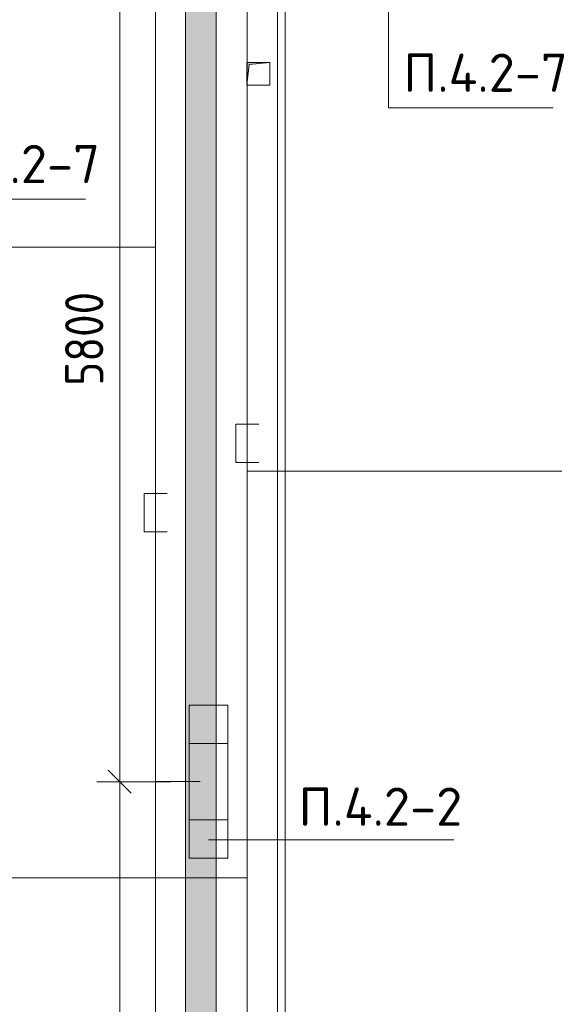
# Model space of a CAD drawing. Header units: millimetres. Extents: x -32229 to 288056, y -13689 to 125138.
# Tile 151 of 193: x 21004 to 24492, y 103296 to 109723. Entities that reach past the tile are written whole.
import ezdxf

# ---------------------------------------------------------------- set-up
doc = ezdxf.new("R2010")
doc.units = ezdxf.units.MM
for name, color, linetype, lineweight in [('A-ANNO-DIMS', 7, 'Continuous', 9), ('A-ANNO-DIMS-200', 7, 'Continuous', 9), ('A-ANNO-NOTE', 7, 'Continuous', 18), ('A-DETL-THIN', 7, 'Continuous', 9), ('A-FLOR', 7, 'Continuous', 18), ('A-GENM', 7, 'Continuous', 18), ('G-ANNO-TEXT', 7, 'Continuous', 9), ('M-EQPM', 7, 'Continuous', 18)]:
    doc.layers.add(name, color=color, linetype=linetype, lineweight=lineweight)
doc.layers.add('A-DETL', color=7, linetype='Continuous', lineweight=9, true_color=0x00a600)
doc.styles.add('GOST Common_3', font='GOST_Common.ttf', dxfattribs={"width": 0.9, "height": 250})
doc.styles.add('ISOCPEUR', font='isocpeur.ttf', dxfattribs={"height": 250})
doc.dimstyles.new('ГОСТ_2_5_мм2_1', dxfattribs={"dimscale": 304.8, "dimtxt": 251.428749, "dimasz": 0.492126, "dimexe": 0.492126, "dimexo": 0.656168, "dimgap": 0.098425, "dimtad": 1, "dimdec": 0, "dimdsep": 46, "dimtxsty": 'GOST Common_3', "dimblk1": 'OBLIQUE', "dimblk2": 'OBLIQUE', "dimsah": 1, "dimcen": 0.09, "dimazin": 2, "dimtfac": 1, "dimtdec": 4, "dimtix": 1, "dimtmove": 0, "dimatfit": 3, "dimfxl": 1, "dimtvp": 1, "dimtolj": 1, "dimtzin": 0, "dimarcsym": 2})

# ---------------------------------------------------------------- blocks, each defined once
blk = doc.blocks.new('АР_Лоток - 200х100h_ЛВ1-7189171--02 ЭО')
at = {"layer": 'M-EQPM', "lineweight": 13, "true_color": 0xf3f3f3}
blk.add_hatch(color=7, dxfattribs=at).paths.add_polyline_path([(0, -100), (16120, -100), (16120, 100), (0, 100)])
blk = doc.blocks.new('АР_Канал вертикальный прямоугольный - ВК-V88--02 ЭО')
at = {"layer": 'M-EQPM', "lineweight": 13, "true_color": 0xe2e2e2}
blk.add_hatch(color=254, dxfattribs=at).paths.add_polyline_path([(-75, -75), (-60, 60), (75, 75), (-75, 75)])
at = {"layer": 'M-EQPM', "color": 253, "lineweight": 13, "true_color": 0xaaaaaa}
for p, q in [((75, 75), (-75, 75)), ((-75, 75), (-75, -75)), ((75, 75), (-75, 75)), ((-75, 75), (-75, -75)), ((-75, -75), (-75, 75)), ((-75, 75), (75, 75)), ((-60, 60), (75, 75)), ((-60, 60), (75, 75)), ((75, -75), (75, 75)), ((75, 75), (75, -75)), ((-75, -75), (-60, 60)), ((-75, -75), (-60, 60)), ((-75, -75), (75, -75)), ((75, -75), (-75, -75))]:
    blk.add_line(p, q, dxfattribs=at)
blk = doc.blocks.new('АР-Заполнение деф_ шва - Д_ш_-4425143--02 ЭО')
at = {"layer": 'A-GENM', "color": 253, "lineweight": 13, "true_color": 0xaaaaaa}
for p, q in [((0, 25), (24910, 25)), ((0, -25), (24910, -25))]:
    blk.add_line(p, q, dxfattribs=at)
blk = doc.blocks.new('Наметкина 10_РД_АР_П_rvt-1--02 ЭО')
at = {"layer": 'A-FLOR', "color": 253, "lineweight": 13, "true_color": 0xaaaaaa}
for p, q in [((22735.3, 96440), (22735.3, 113460)), ((22685.3, 113410), (22685.3, 96490)), ((22285.3, 113010), (22285.3, 96890)), ((22085.3, 97090), (22085.3, 112810))]:
    blk.add_line(p, q, dxfattribs=at)
at = {"layer": 'A-GENM', "color": 253, "lineweight": 13, "true_color": 0xaaaaaa, "rotation": 270}
blk.add_blockref('АР-Заполнение деф_ шва - Д_ш_-4425143--02 ЭО', (22710.3, 121060), dxfattribs=at)
at = {"layer": 'M-EQPM', "color": 253, "lineweight": 13, "true_color": 0xaaaaaa, "rotation": 90}
blk.add_blockref('АР_Лоток - 200х100h_ЛВ1-7189171--02 ЭО', (22185.3, 96890), dxfattribs=at)
at = {"layer": 'M-EQPM', "color": 253, "lineweight": 13, "true_color": 0xaaaaaa}
blk.add_blockref('АР_Канал вертикальный прямоугольный - ВК-V88--02 ЭО', (22560.3, 109370), dxfattribs=at)
blk = doc.blocks.new('DIMBLOCK260--02 ЭО')
at = {"layer": 'A-ANNO-DIMS-200'}
for p, q in [((21656.6, 110549.8), (21581.6, 110624.8)), ((22038.4, 110549.8), (21506.6, 110549.8)), ((21656.6, 110549.8), (21656.6, 104749.5)), ((21656.6, 110549.8), (21731.6, 110474.8)), ((21656.6, 110549.8), (22038.4, 110549.8)), ((21656.6, 104749.5), (21581.6, 104824.5)), ((21990.7, 104749.5), (21506.6, 104749.5)), ((21656.6, 104749.5), (21731.6, 104674.5)), ((21656.6, 104749.5), (21990.7, 104749.5))]:
    blk.add_line(p, q, dxfattribs=at)
at = {"layer": 'A-ANNO-DIMS-200', "color": 0, "insert": (21299.9, 107334.3), "char_height": 250, "width": 756.843, "attachment_point": 1, "rotation": 90, "line_spacing_factor": 1.022761, "style": 'GOST Common_3'}
blk.add_mtext('5800', dxfattribs=at)
blk = doc.blocks.new('_Oblique')
at = {"color": 0, "linetype": 'ByBlock', "lineweight": -2}
blk.add_line((-0.5, -0.5), (0.5, 0.5), dxfattribs=at)
blk = doc.blocks.new('DIMBLOCK261--02 ЭО')
at = {"layer": 'A-ANNO-DIMS-200'}
for p, q in [((21656.6, 104749.5), (21581.6, 104824.5)), ((21990.7, 104749.5), (21506.6, 104749.5)), ((21656.6, 104749.5), (21656.6, 98949.5)), ((21656.6, 104749.5), (21731.6, 104674.5)), ((21656.6, 104749.5), (21990.7, 104749.5)), ((21656.6, 98949.5), (21581.6, 99024.5)), ((21990.7, 98949.5), (21506.6, 98949.5)), ((21656.6, 98949.5), (21731.6, 98874.5)), ((21656.6, 98949.5), (21990.7, 98949.5))]:
    blk.add_line(p, q, dxfattribs=at)
at = {"layer": 'A-ANNO-DIMS-200', "color": 0, "insert": (21299.9, 101534.2), "char_height": 250, "width": 756.843, "attachment_point": 1, "rotation": 90, "line_spacing_factor": 1.022761, "style": 'GOST Common_3'}
blk.add_mtext('5800', dxfattribs=at)

msp = doc.modelspace()

# ---------------------------------------------------------------- linework, layer by layer
at = {"layer": 'A-ANNO-NOTE', "color": 1, "lineweight": 9, "true_color": 0xff0000}
for p, q in [((22109.4, 104249.5), (22109.4, 105249.5)), ((22109.4, 105249.5), (22362.1, 105249.5)), ((22362.1, 105249.5), (22362.1, 104249.5)), ((22109.4, 104999.5), (22362.1, 104999.5)), ((22362.1, 104499.5), (22109.4, 104499.5)), ((22362.1, 104249.5), (22109.4, 104249.5))]:
    msp.add_line(p, q, dxfattribs=at)
at = {"layer": 'A-DETL', "color": 5, "true_color": 0x0000ff}
for p, q in [((22488.8, 96292.2), (22488.8, 119369.3)), ((22563.8, 107082.6), (22413.8, 107082.6)), ((22413.8, 107082.6), (22413.8, 106832.6)), ((22413.8, 106832.6), (22563.8, 106832.6)), ((33980.5, 106775.9), (22488.8, 106775.9)), ((22488.8, 104121.2), (12398.8, 104121.2))]:
    msp.add_line(p, q, dxfattribs=at)
at = {"layer": 'A-DETL', "color": 1, "true_color": 0xff0000}
for p, q in [((21890.3, 114139.9), (21890.3, 96897.6)), ((19874.2, 108238), (21890.3, 108238)), ((21965.3, 106630.8), (21815.3, 106630.8)), ((21815.3, 106630.8), (21815.3, 106380.8)), ((21815.3, 106380.8), (21965.3, 106380.8)), ((22182.1, 104750.8), (21890.3, 104750.8))]:
    msp.add_line(p, q, dxfattribs=at)
at = {"layer": 'A-DETL-THIN'}
for p, q in [((23410.9, 109147.6), (23410.9, 110259)), ((24484.8, 109147.6), (23410.9, 109147.6)), ((21431.9, 108551.9), (20358, 108551.9)), ((22235.7, 104370.9), (23835.7, 104370.9))]:
    msp.add_line(p, q, dxfattribs=at)

# ---------------------------------------------------------------- block references
at = {"lineweight": 5}
msp.add_blockref('Наметкина 10_РД_АР_П_rvt-1--02 ЭО', (0, 0), dxfattribs=at)

# ---------------------------------------------------------------- texts
at = {"layer": 'G-ANNO-TEXT', "char_height": 250, "width": 1096.86, "attachment_point": 1, "line_spacing_factor": 1.139951, "style": 'ISOCPEUR'}
for s, insert in [('\\pt600,1200,1800,2400,3000,3600,4200,4800,5400,6000,6600,7200,7800,8400,9000,9600,10200,10800,11400,12000,12600,13200,13800,14400,15000,15600,16200,16800,17400,18000,18600,19200;П.4.2-7', (23507.2, 109502.3)), ('\\pt600,1200,1800,2400,3000,3600,4200,4800,5400,6000,6600,7200,7800,8400,9000,9600,10200,10800,11400,12000,12600,13200,13800,14400,15000,15600,16200,16800,17400,18000,18600,19200;П.4.2-7', (20454.3, 108906.5)), ('\\pt600,1200,1800,2400,3000,3600,4200,4800,5400,6000,6600,7200,7800,8400,9000,9600,10200,10800,11400,12000,12600,13200,13800,14400,15000,15600,16200,16800,17400,18000,18600,19200;П.4.2-2', (22823.4, 104711.3))]:
    msp.add_mtext(s, dxfattribs=dict(at, insert=insert))

# ---------------------------------------------------------------- dimensions: what is measured, and where the dimension line sits
at = {"layer": 'A-ANNO-DIMS'}
for base, p1, p2, override, picture, middle in [((21656.6, 104749.5), (22238.4, 110549.8), (22190.7, 104749.5), {"dimpost": '<>', "dimfxl": 5800.500794}, 'DIMBLOCK260--02 ЭО', (21501.6, 107649.7)), ((21656.6, 98949.5), (22190.7, 104749.5), (22190.7, 98949.5), {"dimpost": '<>', "dimfxl": 5800}, 'DIMBLOCK261--02 ЭО', (21501.6, 101849.5))]:
    dim = msp.add_linear_dim(base=base, p1=p1, p2=p2, angle=90, dimstyle='ГОСТ_2_5_мм2_1', override=override, dxfattribs=at)
    dim.commit()
    dim.dimension.update_dxf_attribs({"geometry": picture, "text_midpoint": middle})

doc.saveas('drawing.dxf')
